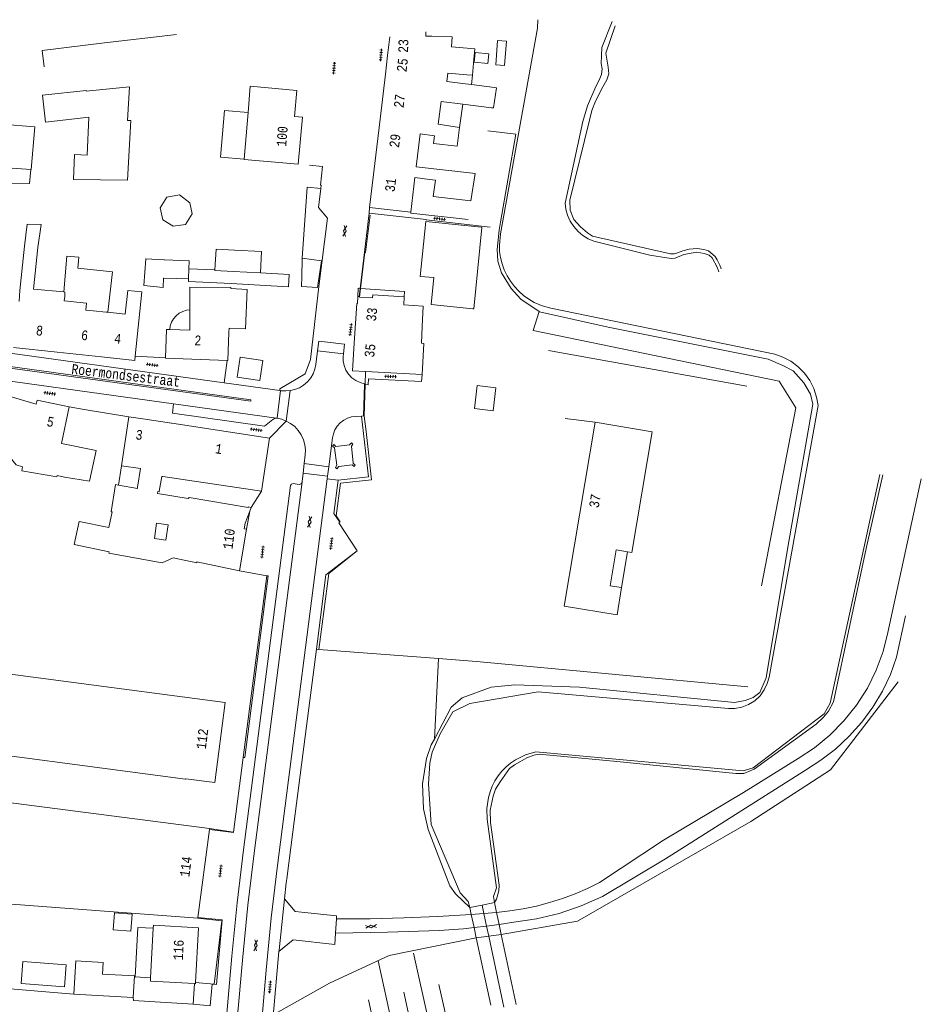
# Model space of a CAD drawing. Header units: metres. Extents: x 196790 to 198335, y 354523 to 356036.
# Tile 89 of 105: x 197951 to 198117, y 355206 to 355387. Entities that reach past the tile are written whole.
import ezdxf

# ---------------------------------------------------------------- set-up
doc = ezdxf.new("R2010")
doc.units = ezdxf.units.M
doc.linetypes.add('DGN Style 2', pattern=[186.027128, 111.616277, -74.410851])
doc.linetypes.add('DGN Style 3', pattern=[260.437979, 186.027128, -74.410851])
for name, color, linetype, lineweight in [('afdak', 252, 'DGN Style 2', 18), ('bij- of bedrijfsgebouw', 252, 'Continuous', 18), ('duiker', 252, 'Continuous', 18), ('functiescheiding', 252, 'Continuous', 18), ('heg of haag', 252, 'Continuous', 18), ('hoofdgebouw', 252, 'Continuous', 18), ('hoofdgebouw maaiveld', 252, 'Continuous', 18), ('huisnummer BAG', 252, 'Continuous', 18), ('kant asfaltverharding', 252, 'Continuous', 18), ('kant klinkerverharding', 252, 'Continuous', 18), ('kant muur (extern)', 252, 'Continuous', 18), ('kant tegelverharding', 252, 'Continuous', 18), ('kant water', 252, 'Continuous', 18), ('kunstwerken', 252, 'Continuous', 18), ('molgoot', 252, 'DGN Style 3', 18), ('overbouw', 252, 'Continuous', 18), ('overige opstallen', 252, 'Continuous', 18), ('raster', 252, 'Continuous', 18), ('schutting', 252, 'Continuous', 18), ('straatnaam', 252, 'Continuous', 18), ('taludlijn', 252, 'Continuous', 18), ('taludsymbool', 252, 'Continuous', 18), ('tuinhuis', 252, 'DGN Style 2', 18), ('verh asfaltsymbool', 2, 'Continuous', 0), ('verh tegelsymbool', 2, 'Continuous', 0), ('vlakafsluiter grijs', 252, 'DGN Style 2', 18), ('vlakafsluiter groen', 252, 'DGN Style 2', 18), ('zwembad', 252, 'DGN Style 2', 18)]:
    doc.layers.add(name, color=color, linetype=linetype, lineweight=lineweight)
doc.styles.add('Style-Courier New', font='cour.ttf')

# ---------------------------------------------------------------- blocks, each defined once
blk = doc.blocks.new('TA')
at = {"layer": 'taludsymbool', "linetype": 'Continuous', "lineweight": 0}
for p, q in [((-0.5, 0), (-0.5, -0.5)), ((-0.25, 0), (-0.25, -1)), ((0, 0), (0, -0.5)), ((0.25, 0), (0.25, -1)), ((0.5, 0), (0.5, -0.5))]:
    blk.add_line(p, q, dxfattribs=at)
blk = doc.blocks.new('S612')
at = {"layer": 'verh asfaltsymbool', "color": 252}
for p, q in [((-0.99, -0.26), (0.01, 0.24)), ((0.01, -0.26), (-0.99, 0.24)), ((0.01, 0.24), (1.01, -0.26)), ((1.01, 0.24), (0.01, -0.26))]:
    blk.add_line(p, q, dxfattribs=at)
blk = doc.blocks.new('S642')
at = {"layer": 'verh tegelsymbool', "color": 252}
for p, q in [((-1.12, 0), (1.12, 0)), ((-0.9, -0.25), (-0.9, 0.25)), ((-0.45, -0.25), (-0.45, 0.25)), ((0, -0.25), (0, 0.25)), ((0.45, -0.25), (0.45, 0.25)), ((0.9, -0.25), (0.9, 0.25))]:
    blk.add_line(p, q, dxfattribs=at)

msp = doc.modelspace()

# ---------------------------------------------------------------- linework, layer by layer
at = {"layer": 'afdak'}
for p, q in [((198038.605, 355378.442), (198038.94, 355382.929)), ((198038.94, 355382.929), (198040.572, 355382.807)), ((198040.572, 355382.807), (198040.238, 355378.32)), ((198040.238, 355378.32), (198038.605, 355378.442)), ((198034.359, 355376.537), (198034.161, 355374.803)), ((198031.983, 355366.946), (198032.552, 355371.225)), ((197953.241, 355359.204), (197953.045, 355356.626)), ((197943.784, 355356.567), (197953.045, 355356.626)), ((197982.298, 355340.967), (197987.058, 355340.774)), ((198000.576, 355337.688), (197990.026, 355338.313)), ((198013.698, 355337.381), (198013.808, 355337.373)), ((197969.914, 355304.819), (197969.373, 355301.257)), ((198061.714, 355282.456), (198062.798, 355289.047)), ((197968.394, 355219.637), (197968.624, 355222.724)), ((197968.624, 355222.724), (197971.876, 355222.482)), ((197971.876, 355222.482), (197971.645, 355219.395)), ((197971.645, 355219.395), (197968.394, 355219.637))]:
    msp.add_line(p, q, dxfattribs=at)
at = {"layer": 'afdak', "flags": 128}
for points in [[(197992.401, 355361.092), (197988.088, 355361.461), (197988.825, 355370.079), (197993.138, 355369.709)], [(197959.303, 355336.742), (197959.898, 355343.318), (197962.091, 355343.099), (197961.915, 355341.081), (197968.275, 355340.429), (197967.393, 355333.001)], [(198000.576, 355337.688), (198000.696, 355339.944), (197995.413, 355340.225)], [(197990.026, 355338.313), (197982.215, 355338.626), (197982.227, 355339.119)], [(198013.3, 355335.93), (198013.377, 355337.402), (198013.698, 355337.381)], [(198013.808, 355337.373), (198021.85, 355336.838), (198021.796, 355335.839)], [(197978.751, 355329.841), (197978.858, 355330.499), (197979.09, 355331.161), (197979.45, 355331.79), (197979.929, 355332.352), (197980.505, 355332.813), (197981.146, 355333.153), (197981.814, 355333.364), (197982.475, 355333.451)], [(197975.747, 355219.913), (197972.922, 355220.068), (197972.423, 355210.992), (197975.249, 355210.837)]]:
    msp.add_lwpolyline(points, dxfattribs=at)
at = {"layer": 'bij- of bedrijfsgebouw'}
for p, q in [((198034.669, 355378.909), (198034.828, 355380.702)), ((198034.828, 355380.702), (198037.318, 355380.481)), ((198037.318, 355380.481), (198037.159, 355378.688)), ((198037.159, 355378.688), (198034.669, 355378.909)), ((198035.952, 355348.608), (198025.778, 355349.661)), ((197987.058, 355340.774), (197987.262, 355344.616)), ((197987.262, 355344.616), (197990.63, 355344.437)), ((197977.74, 355342.641), (197977.81, 355342.638)), ((197977.81, 355342.638), (197982.356, 355342.459)), ((197982.298, 355340.967), (197982.356, 355342.459)), ((197982.227, 355339.119), (197982.298, 355340.967)), ((197990.42, 355340.491), (197995.413, 355340.225)), ((197977.624, 355339.296), (197977.691, 355339.293)), ((197977.691, 355339.293), (197982.227, 355339.119)), ((197961.525, 355213.935), (197961.17, 355207.811)), ((197961.17, 355207.811), (197972.036, 355207.181))]:
    msp.add_line(p, q, dxfattribs=at)
at = {"layer": 'bij- of bedrijfsgebouw', "flags": 128}
for points in [[(197963.445, 355373.617), (197971.386, 355374.391), (197971.028, 355368.231), (197971.611, 355368.197), (197970.978, 355357.28), (197961.087, 355357.392), (197961.281, 355361.96)], [(197963.445, 355373.617), (197963.432, 355373.749), (197955.43, 355372.871), (197955.959, 355367.88), (197963.914, 355368.799)], [(197963.914, 355368.799), (197963.62, 355361.861), (197961.281, 355361.96)], [(198025.778, 355349.661), (198024.768, 355339.602), (198027.25, 355339.361), (198026.75, 355334.436), (198034.436, 355333.655)], [(198034.436, 355333.655), (198034.564, 355333.642), (198036.087, 355348.594), (198035.952, 355348.608)], [(197995.413, 355340.225), (197995.623, 355344.171), (197990.63, 355344.437)], [(197977.74, 355342.641), (197974.37, 355342.824), (197973.999, 355337.928), (197977.563, 355337.545), (197977.624, 355339.296)], [(197990.42, 355340.491), (197987.052, 355340.67), (197987.058, 355340.774)], [(197991.684, 355324.794), (197995.858, 355324.164), (197995.301, 355320.474), (197991.127, 355321.104), (197991.684, 355324.794)], [(197972.036, 355207.181), (197972.267, 355211.16), (197966.442, 355211.497), (197966.567, 355213.643), (197961.525, 355213.935)]]:
    msp.add_lwpolyline(points, dxfattribs=at)
at = {"layer": 'duiker'}
for p, q in [((198036.435, 355222.64), (198036.105, 355224.179)), ((198036.934, 355220.313), (198036.435, 355222.64)), ((198037.327, 355218.477), (198036.934, 355220.313)), ((198039.941, 355206.279), (198037.327, 355218.477)), ((198040.124, 355205.426), (198039.941, 355206.279))]:
    msp.add_line(p, q, dxfattribs=at)
at = {"layer": 'functiescheiding'}
for p, q in [((198005.911, 355325.897), (198010.667, 355325.347)), ((197998.457, 355313.549), (197999.093, 355318.634)), ((198000.165, 355313.038), (198000.902, 355318.616)), ((198003.461, 355305.232), (198007.959, 355304.658))]:
    msp.add_line(p, q, dxfattribs=at)
at = {"layer": 'heg of haag'}
for p, q in [((198003.082, 355342.916), (198004.015, 355355.961)), ((198084.731, 355319.427), (198048.294, 355325.984)), ((198035.104, 355268.877), (198084.891, 355264.239))]:
    msp.add_line(p, q, dxfattribs=at)
at = {"layer": 'hoofdgebouw'}
for p, q in [((197980.031, 355384.011), (197966.806, 355382.456)), ((198019.154, 355383.546), (198018.756, 355380.17)), ((198025.785, 355383.707), (198025.803, 355384.507)), ((198026.855, 355383.679), (198025.785, 355383.707)), ((198018.756, 355380.17), (198018.348, 355376.704)), ((198034.359, 355376.537), (198034.552, 355378.721)), ((198018.348, 355376.704), (198017.377, 355368.473)), ((198029.831, 355376.923), (198029.604, 355375.394)), ((198029.831, 355376.923), (198033.285, 355376.629)), ((198033.285, 355376.629), (198034.359, 355376.537)), ((197993.548, 355374.501), (197993.138, 355369.709)), ((198033.065, 355374.943), (198029.604, 355375.394)), ((198033.065, 355374.943), (198034.161, 355374.803)), ((198034.161, 355374.803), (198038.4, 355374.264)), ((198028.594, 355371.723), (198028.065, 355367.566)), ((198032.552, 355371.225), (198028.594, 355371.723)), ((198037.816, 355370.563), (198032.552, 355371.225)), ((197993.138, 355369.709), (197992.401, 355361.092)), ((198017.377, 355368.473), (198016.418, 355360.331)), ((198031.983, 355366.946), (198028.065, 355367.566)), ((198016.418, 355360.331), (198015.465, 355352.247)), ((197953.241, 355359.204), (197947.199, 355359.672)), ((198034.377, 355358.54), (198023.995, 355359.709)), ((198015.465, 355352.247), (198023.022, 355351.366)), ((197951.227, 355336.988), (197952.088, 355345.131)), ((197954.555, 355344.872), (197953.761, 355337.277)), ((197953.761, 355337.277), (197959.303, 355336.742)), ((197959.303, 355336.742), (197959.523, 355336.721)), ((197959.476, 355335.887), (197959.523, 355336.721)), ((197959.476, 355335.887), (197959.375, 355335.133)), ((198013.3, 355335.93), (198013.521, 355335.923)), ((198021.796, 355335.839), (198021.716, 355334.368)), ((197964.695, 355333.273), (197967.085, 355333.032)), ((197967.393, 355333.001), (197967.085, 355333.032)), ((198025.116, 355330.387), (198024.964, 355327.305)), ((197958.104, 355325.658), (197950.057, 355326.513)), ((197966.213, 355324.797), (197958.104, 355325.658)), ((198025.08, 355321.59), (198014.673, 355322.154)), ((197954.211, 355316.161), (197947.316, 355318.167)), ((197958.902, 355308.939), (197960.293, 355315.647)), ((197971.279, 355313.799), (197969.914, 355304.819)), ((197973.844, 355313.414), (197971.279, 355313.799)), ((197979.055, 355312.631), (197973.844, 355313.414)), ((197979.143, 355312.618), (197979.055, 355312.631)), ((197979.143, 355312.618), (197997.084, 355309.923)), ((197997.084, 355309.923), (197995.615, 355300.155)), ((197959.429, 355302.755), (197958.089, 355303.015)), ((197977.29, 355302.885), (197976.828, 355300.157)), ((197977.29, 355302.885), (197977.515, 355302.851)), ((197995.615, 355300.155), (197977.515, 355302.851)), ((197976.828, 355300.157), (197976.81, 355300.05)), ((197982.122, 355298.846), (197976.526, 355299.724)), ((197993.48, 355296.47), (197993.71, 355297.18)), ((197991.594, 355285.527), (197992.87, 355293.16)), ((197986.083, 355238.239), (197929.755, 355245.503)), ((197983.943, 355221.872), (197986.055, 355238.022)), ((197986.055, 355238.022), (197986.083, 355238.239)), ((197943.895, 355224.745), (197983.933, 355221.794)), ((197983.933, 355221.794), (197983.943, 355221.872)), ((197975.747, 355219.913), (197975.249, 355210.837))]:
    msp.add_line(p, q, dxfattribs=at)
at = {"layer": 'hoofdgebouw', "flags": 128}
for points in [[(198030.511, 355381.763), (198030.625, 355383.578), (198026.855, 355383.679)], [(197966.806, 355382.456), (197955.365, 355381.042), (197955.68, 355378.098)], [(198034.552, 355378.721), (198034.788, 355381.388), (198030.511, 355381.763)], [(197992.401, 355361.092), (197992.397, 355361.04), (198002.357, 355360.189), (198003.112, 355368.834), (198001.69, 355368.967), (198002.12, 355373.726), (197993.548, 355374.501)], [(198038.4, 355374.264), (198038.757, 355374.219), (198038.179, 355370.517), (198037.816, 355370.563)], [(197947.794, 355367.525), (197953.973, 355367.055), (197953.352, 355359.195), (197953.241, 355359.204)], [(198023.995, 355359.709), (198024.744, 355365.783), (198027.394, 355365.385), (198027.199, 355364.019), (198031.52, 355363.517), (198031.983, 355366.946)], [(198034.377, 355358.54), (198034.858, 355358.48), (198034.052, 355353.439), (198027.148, 355354.256), (198027.538, 355357.233), (198026.437, 355357.37)], [(198023.022, 355351.366), (198023.763, 355357.723), (198026.437, 355357.37)], [(197954.555, 355344.872), (197955.156, 355349.108), (197952.587, 355349.164), (197952.088, 355345.131)], [(197951.227, 355336.988), (197951.092, 355335.063), (197951.067, 355335.066)], [(197972.428, 355324.94), (197973.615, 355336.754), (197971.073, 355337.018), (197970.583, 355332.68), (197967.393, 355333.001)], [(197982.475, 355333.451), (197982.481, 355337.604), (197989.981, 355337.585)], [(197992.973, 355337.201), (197992.682, 355329.98), (197989.664, 355330.091), (197989.637, 355329.361)], [(197989.981, 355337.585), (197989.968, 355337.375), (197992.973, 355337.201)], [(197959.375, 355335.133), (197963.507, 355334.669), (197963.371, 355333.411), (197964.695, 355333.273)], [(198012.65, 355327.305), (198013.1, 355334.6), (198013.23, 355334.592), (198013.3, 355335.93)], [(198013.521, 355335.923), (198013.62, 355335.92), (198013.617, 355335.81), (198013.624, 355335.81)], [(198013.624, 355335.81), (198015.991, 355335.685), (198016.019, 355336.224), (198021.796, 355335.839)], [(197978.751, 355329.841), (197982.47, 355329.704), (197982.475, 355333.451)], [(198021.716, 355334.368), (198025.299, 355334.101), (198025.116, 355330.387)], [(197977.962, 355324.663), (197978.153, 355329.863), (197978.751, 355329.841)], [(197989.637, 355329.361), (197989.446, 355324.165), (197989.331, 355324.169)], [(198014.673, 355322.154), (198012.34, 355322.28), (198012.65, 355327.305)], [(198024.964, 355327.305), (198025.388, 355327.282), (198025.08, 355321.59)], [(197972.428, 355324.94), (197972.348, 355324.145), (197966.213, 355324.797)], [(197989.331, 355324.169), (197977.959, 355324.587), (197977.962, 355324.663)], [(197960.293, 355315.647), (197954.403, 355316.868), (197954.211, 355316.161)], [(198061.714, 355282.456), (198060.876, 355277.446), (198051.2, 355279.065), (198056.847, 355312.817)], [(198056.847, 355312.817), (198067.312, 355311.066), (198063.605, 355288.912), (198062.798, 355289.047)], [(197951.756, 355304.636), (197950.589, 355304.992), (197948.928, 355306.996), (197948.271, 355308.998), (197948.638, 355310.103)], [(197958.902, 355308.939), (197965.228, 355307.63), (197964.056, 355301.97), (197959.429, 355302.755)], [(197958.089, 355303.015), (197958.029, 355302.786), (197951.588, 355303.905), (197951.756, 355304.636)], [(197969.914, 355304.819), (197973.375, 355304.293), (197972.861, 355300.913)], [(197968.215, 355296.35), (197968.018, 355296.381), (197968.807, 355301.359), (197969.373, 355301.257)], [(197969.373, 355301.257), (197972.819, 355300.635), (197972.861, 355300.913)], [(197976.526, 355299.724), (197976.583, 355300.086), (197976.81, 355300.05)], [(197993.71, 355297.18), (197993.16, 355297.27), (197993.141, 355297.152), (197982.34, 355298.98), (197982.122, 355298.846)], [(197967.634, 355288.996), (197961.24, 355290.354), (197962.146, 355294.622), (197967.602, 355293.463), (197968.215, 355296.35)], [(197975.949, 355291.493), (197976.353, 355294.3), (197978.458, 355293.997), (197978.053, 355291.19), (197975.949, 355291.493)], [(198062.798, 355289.047), (198060.695, 355289.399), (198059.593, 355282.811), (198061.714, 355282.456)], [(197991.594, 355285.527), (197983.759, 355287.174), (197983.735, 355287.027), (197979.392, 355287.919), (197977.356, 355287.009), (197967.596, 355288.789), (197967.634, 355288.996)], [(197924.614, 355249.731), (197931.081, 355248.9), (197931.724, 355253.905), (197981.685, 355247.282), (197981.698, 355247.371), (197987.035, 355246.679), (197988.919, 355261.332), (197929.519, 355269.206), (197927.611, 355256.336), (197925.495, 355256.584), (197924.614, 355249.731)], [(197975.747, 355219.913), (197975.777, 355220.452), (197984.045, 355220.015), (197983.511, 355209.936)], [(197983.338, 355209.749), (197975.213, 355210.178), (197975.249, 355210.837)], [(197983.511, 355209.936), (197983.501, 355209.74), (197983.338, 355209.749)]]:
    msp.add_lwpolyline(points, dxfattribs=at)
at = {"layer": 'hoofdgebouw maaiveld', "flags": 128}
msp.add_lwpolyline([(197993.48, 355296.47), (197992.63, 355294.29), (197992.43, 355293.26), (197992.87, 355293.16)], dxfattribs=at)
at = {"layer": 'kant asfaltverharding'}
for p, q in [((198006.82, 355359.76), (198004.397, 355359.991)), ((198004.015, 355355.961), (198006.495, 355355.756)), ((198010.874, 355327.122), (198006.146, 355327.702)), ((198007.728, 355302.9), (198003.258, 355303.473)), ((198007.668, 355302.434), (198007.728, 355302.9)), ((198034.117, 355222.465), (198036.435, 355222.64)), ((198036.435, 355222.64), (198038.75, 355222.827)), ((198036.934, 355220.313), (198039.224, 355220.619)), ((198034.632, 355220.055), (198036.934, 355220.313)), ((197986.211, 355205.682), (197983.074, 355205.981))]:
    msp.add_line(p, q, dxfattribs=at)
at = {"layer": 'kant asfaltverharding', "flags": 128}
for points in [[(197995.049, 355195.873), (197996.457, 355212.231), (197997.387, 355221.849), (197998.521, 355231.446), (198007.668, 355302.434)], [(198003.258, 355303.473), (198003.061, 355301.949), (198003.045, 355301.759)], [(198116.744, 355302.407), (198110.627, 355274.221), (198109.743, 355270.743), (198108.481, 355267.319), (198106.846, 355264.01), (198104.857, 355260.876), (198102.545, 355257.972), (198099.952, 355255.346), (198097.128, 355253.034), (198094.13, 355251.062), (198084.105, 355244.834), (198069.424, 355236.109), (198057.686, 355228.325), (198055.472, 355227.23), (198053.196, 355226.244), (198050.868, 355225.372), (198048.496, 355224.618), (198046.089, 355223.985), (198043.656, 355223.474), (198041.206, 355223.088), (198038.75, 355222.827)], [(197990.411, 355194.9), (197992.109, 355214.069), (197993.105, 355224.151), (197994.303, 355234.211), (198002.991, 355301.412), (198003.045, 355301.759)], [(198113.865, 355277.273), (198112.218, 355269.678), (198111.064, 355266.528), (198109.603, 355263.457), (198107.845, 355260.512), (198105.807, 355257.733), (198103.516, 355255.16), (198101.003, 355252.824), (198098.306, 355250.754), (198095.467, 355248.966), (198069.78, 355232.667), (198058.209, 355225.716), (198054.318, 355224.004), (198050.273, 355222.64), (198046.123, 355221.644), (198041.917, 355221.024), (198039.224, 355220.619)], [(198034.117, 355222.465), (198027.937, 355222.081), (198021.75, 355221.812), (198015.56, 355221.659), (198009.368, 355221.623)], [(198009.216, 355219.003), (198018.737, 355219.18), (198028.256, 355219.475), (198032.69, 355219.838), (198034.632, 355220.055)]]:
    msp.add_lwpolyline(points, dxfattribs=at)
at = {"layer": 'kant klinkerverharding'}
for p, q in [((197988.733, 355320.063), (197933.762, 355327.646)), ((198006.146, 355327.702), (198005.911, 355325.897)), ((198010.667, 355325.347), (198010.874, 355327.122)), ((197988.733, 355320.063), (197998.961, 355318.652)), ((197999.093, 355318.634), (197998.961, 355318.652)), ((197963.032, 355315.154), (197960.293, 355315.647)), ((197979.479, 355316.186), (197998.384, 355313.559)), ((197998.384, 355313.559), (197998.457, 355313.549)), ((198003.461, 355305.232), (198003.258, 355303.473)), ((198007.959, 355304.658), (198007.728, 355302.9)), ((198009.703, 355302.189), (198007.668, 355302.434)), ((198009.368, 355221.623), (198009.216, 355219.003))]:
    msp.add_line(p, q, dxfattribs=at)
at = {"layer": 'kant klinkerverharding', "flags": 128}
for points in [[(198003.082, 355342.916), (198006.618, 355342.458), (198005.902, 355337.559), (198002.928, 355337.708), (198003.028, 355339.427)], [(198005.911, 355325.897), (198005.587, 355323.404), (198005.411, 355322.566), (198005.095, 355321.733), (198004.636, 355320.942), (198004.044, 355320.227), (198003.343, 355319.621), (198002.561, 355319.144), (198001.736, 355318.81), (198000.902, 355318.616)], [(198014.493, 355319.719), (198014.497, 355319.892), (198013.705, 355320.093), (198012.922, 355320.452), (198012.194, 355320.971), (198011.568, 355321.634), (198011.084, 355322.405), (198010.763, 355323.24), (198010.612, 355324.088), (198010.615, 355324.905), (198010.667, 355325.347)], [(197979.479, 355316.186), (197937.08, 355322.076), (197932.489, 355323.431)], [(198000.902, 355318.616), (198000.102, 355318.553), (197999.302, 355318.605), (197999.093, 355318.634)], [(198014.493, 355319.719), (198014.361, 355313.969), (198013.953, 355313.947)], [(197979.479, 355316.186), (197979.261, 355314.464), (197996.149, 355312.09), (197997.675, 355313.35), (197998.008, 355313.527), (197998.384, 355313.559)], [(197998.457, 355313.549), (197999.33, 355313.356), (198000.165, 355313.038)], [(198003.461, 355305.232), (198003.643, 355306.812), (198003.679, 355307.722), (198003.573, 355308.66), (198003.316, 355309.594), (198002.908, 355310.486), (198002.362, 355311.301), (198001.702, 355312.01), (198000.959, 355312.592), (198000.165, 355313.038)], [(198007.959, 355304.658), (198008.66, 355309.982), (198008.816, 355310.703), (198009.102, 355311.42), (198009.522, 355312.097), (198010.064, 355312.699), (198010.706, 355313.193), (198011.413, 355313.56), (198012.15, 355313.79), (198012.881, 355313.89), (198013.953, 355313.947)], [(198013.953, 355313.947), (198015.264, 355302.777), (198009.703, 355302.189)], [(197988.388, 355194.476), (197990.17, 355214.8), (197991.127, 355224.563), (197992.287, 355234.304), (198000.944, 355301.174), (198001.113, 355301.467), (198001.441, 355301.554), (198002.544, 355301.403), (198002.865, 355301.482), (198003.045, 355301.759)], [(197999.807, 355225.345), (198001.792, 355223.003), (198009.4, 355222.169), (198009.368, 355221.623)], [(198009.216, 355219.003), (198009.096, 355216.948), (198001.418, 355217.797), (197998.811, 355215.663)]]:
    msp.add_lwpolyline(points, dxfattribs=at)
at = {"layer": 'kant muur (extern)', "flags": 128}
msp.add_lwpolyline([(198025.824, 355350.006), (198025.826, 355350.018), (198015.376, 355351.188)], dxfattribs=at)
at = {"layer": 'kant tegelverharding'}
for p, q in [((198015.376, 355351.188), (198013.698, 355337.381)), ((198035.976, 355348.844), (198025.824, 355350.006)), ((198037.601, 355348.658), (198035.976, 355348.844)), ((198013.698, 355337.381), (198013.521, 355335.923)), ((197977.962, 355324.663), (197972.428, 355324.94)), ((197989.331, 355324.169), (197988.733, 355320.063)), ((198014.493, 355319.719), (198014.614, 355319.716)), ((198014.614, 355319.716), (198015.21, 355319.7)), ((197998.811, 355215.663), (197997.771, 355203.789))]:
    msp.add_line(p, q, dxfattribs=at)
at = {"layer": 'kant tegelverharding', "flags": 128}
for points in [[(198006.82, 355359.76), (198006.456, 355356.345), (198006.563, 355356.339), (198006.495, 355355.756)], [(198006.495, 355355.756), (198006.086, 355352.257), (198007.702, 355350.286), (198006.136, 355337.716), (198004.624, 355324.348), (198003.633, 355321.717), (197998.996, 355318.924), (197998.961, 355318.652)], [(198023.022, 355351.366), (198023.024, 355351.223), (198033.552, 355350.012)], [(198015.21, 355319.7), (198015.27, 355320.79), (198024.98, 355320.32), (198025.08, 355321.59)], [(198009.703, 355302.189), (198008.901, 355296.083), (198009.969, 355294.441), (198009.799, 355294.346), (198013.142, 355289.219), (198007.449, 355284.801), (198005.691, 355271.154)], [(197992.236, 355251.262), (197992.541, 355251.273), (197996.823, 355284.602), (197996.594, 355284.634)], [(198005.691, 355271.154), (198004.3, 355260.351), (198001.376, 355237.644), (198000.264, 355229.008), (198000.167, 355228.255), (197999.807, 355225.345)], [(197990.448, 355237.57), (197990.44, 355237.497), (197986.055, 355238.022)], [(197999.807, 355225.345), (197998.833, 355215.916), (197998.811, 355215.663)], [(197983.943, 355221.872), (197988.415, 355221.457), (197987.349, 355209.576), (197986.537, 355209.651), (197986.211, 355205.682)]]:
    msp.add_lwpolyline(points, dxfattribs=at)
at = {"layer": 'kant water', "flags": 128}
for points in [[(198046.351, 355386.723), (198046.304, 355385.161), (198039.466, 355347.426), (198039.277, 355345.301), (198039.331, 355344.185), (198039.495, 355343.053), (198039.775, 355341.92), (198040.172, 355340.804), (198040.685, 355339.722), (198041.307, 355338.693), (198042.031, 355337.732), (198042.845, 355336.854), (198043.733, 355336.07), (198044.681, 355335.389), (198045.671, 355334.815), (198046.686, 355334.35), (198046.927, 355334.278)], [(198054.586, 355368.026), (198055.461, 355370.89), (198056.998, 355374.478), (198057.558, 355375.487), (198058.04, 355376.672), (198058.166, 355377.716), (198057.989, 355378.653), (198058.07, 355381.611), (198059.996, 355386.41)], [(198054.586, 355368.026), (198051.349, 355353.023), (198051.499, 355351.92), (198051.814, 355350.814), (198052.299, 355349.743), (198052.944, 355348.745), (198053.731, 355347.854), (198054.632, 355347.099), (198055.612, 355346.498), (198056.634, 355346.056), (198066.925, 355343.487)], [(198079.575, 355340.441), (198079.273, 355341.301), (198078.348, 355342.975), (198077.768, 355343.517), (198076.849, 355343.821), (198075.546, 355344.059), (198073.137, 355343.587), (198071.555, 355342.93), (198070.854, 355342.853), (198070.053, 355343.013), (198066.925, 355343.487)], [(198046.927, 355334.278), (198048.729, 355333.735), (198089.849, 355325.319), (198091.329, 355324.79), (198092.763, 355324.026), (198094.097, 355323.032), (198095.277, 355321.832), (198096.259, 355320.465), (198097.011, 355318.981), (198097.52, 355317.438), (198097.789, 355315.89), (198088.783, 355266), (198088.466, 355264.832), (198087.92, 355263.681), (198087.143, 355262.614), (198086.161, 355261.696), (198085.021, 355260.983), (198083.789, 355260.508), (198082.536, 355260.277), (198081.326, 355260.272), (198046.405, 355263.298), (198033.833, 355261.184), (198030.716, 355259.647)], [(198038.361, 355224.636), (198038.196, 355225.728), (198038.726, 355227.348), (198037.063, 355239.94), (198036.979, 355241.9), (198037.267, 355243.95), (198037.564, 355244.976), (198037.964, 355245.984), (198038.466, 355246.956), (198039.065, 355247.879), (198039.752, 355248.738), (198040.517, 355249.52), (198041.347, 355250.218), (198042.227, 355250.822), (198044.083, 355251.741), (198045.969, 355252.279), (198084.048, 355248.804), (198085.867, 355249.344), (198098.889, 355259.307), (198100.025, 355261.248), (198109.112, 355303.204)], [(198030.716, 355259.647), (198028.405, 355255.6), (198026.924, 355252.248), (198026.544, 355250.203), (198026.264, 355246.457)], [(198026.264, 355246.457), (198026.77, 355238.967), (198032.057, 355226.39), (198033.557, 355224.803), (198033.848, 355223.721)]]:
    msp.add_lwpolyline(points, dxfattribs=at)
at = {"layer": 'kunstwerken'}
for p, q in [((198036.105, 355224.179), (198038.361, 355224.636)), ((198038.75, 355222.827), (198038.361, 355224.636)), ((198033.848, 355223.721), (198036.105, 355224.179)), ((198034.117, 355222.465), (198033.848, 355223.721)), ((198034.632, 355220.055), (198034.117, 355222.465)), ((198039.224, 355220.619), (198038.75, 355222.827)), ((198039.618, 355218.785), (198039.224, 355220.619)), ((198035.035, 355218.169), (198034.632, 355220.055)), ((198037.685, 355205.781), (198035.035, 355218.169)), ((198042.198, 355206.774), (198039.618, 355218.785)), ((198042.381, 355205.921), (198042.198, 355206.774))]:
    msp.add_line(p, q, dxfattribs=at)
at = {"layer": 'molgoot', "flags": 128}
msp.add_lwpolyline([(197993.669, 355316.954), (197993.638, 355316.659), (197937.8, 355324.363), (197937.863, 355324.649), (197993.669, 355316.954)], dxfattribs=at)
at = {"layer": 'overbouw'}
msp.add_line((197992.87, 355293.16), (197993.48, 355296.47), dxfattribs=at)
at = {"layer": 'overige opstallen', "flags": 128}
msp.add_lwpolyline([(198009.465, 355304.289), (198009.179, 355304.527), (198009.463, 355304.907), (198009.04, 355308.103), (198008.674, 355308.429), (198008.912, 355308.712), (198009.286, 355308.384), (198011.793, 355308.66), (198012.112, 355309.033), (198012.399, 355308.807), (198012.103, 355308.417), (198012.433, 355305.294), (198012.829, 355304.966), (198012.603, 355304.679), (198012.232, 355304.986), (198009.81, 355304.675), (198009.465, 355304.289)], dxfattribs=at)
at = {"layer": 'raster'}
for p, q in [((198037.152, 355366.347), (198042.288, 355365.681)), ((198003.028, 355339.427), (198003.082, 355342.916)), ((198013.624, 355335.81), (198013.808, 355337.373)), ((198014.614, 355319.716), (198014.673, 355322.154)), ((198051.387, 355313.518), (198056.847, 355312.817)), ((197991.594, 355285.527), (197996.594, 355284.634)), ((197992.236, 355251.262), (197996.594, 355284.634)), ((198028.127, 355269.417), (198006.118, 355271.121)), ((198035.104, 355268.877), (198028.127, 355269.417)), ((197990.448, 355237.57), (197992.236, 355251.262)), ((197986.083, 355238.239), (197990.448, 355237.57)), ((197983.074, 355205.981), (197983.338, 355209.749))]:
    msp.add_line(p, q, dxfattribs=at)
at = {"layer": 'raster', "flags": 128}
for points in [[(198013.808, 355337.373), (198014.59, 355344.025), (198014.715, 355344.002), (198015.538, 355350.841)], [(198014.614, 355319.716), (198014.475, 355313.941), (198014.822, 355311.127)], [(198010.076, 355294.52), (198009.315, 355295.635), (198010.096, 355301.63), (198015.81, 355302.249), (198014.822, 355311.127)], [(198006.118, 355271.121), (198007.969, 355285.042), (198013.147, 355289.192)], [(197983.511, 355209.936), (197986.904, 355209.638), (197988.31, 355221.294), (197983.933, 355221.794)]]:
    msp.add_lwpolyline(points, dxfattribs=at)
at = {"layer": 'schutting'}
for p, q in [((197963.032, 355315.154), (197971.279, 355313.799)), ((197961.17, 355207.811), (197940.64, 355209.517))]:
    msp.add_line(p, q, dxfattribs=at)
at = {"layer": 'schutting', "flags": 128}
msp.add_lwpolyline([(197983.074, 355205.981), (197972.138, 355206.673), (197972.036, 355207.181)], dxfattribs=at)
at = {"layer": 'taludlijn'}
msp.add_line((198039.499, 355349.552), (198042.288, 355365.681), dxfattribs=at)
at = {"layer": 'taludlijn', "flags": 128}
for points in [[(198060.513, 355385.596), (198058.846, 355380.594), (198059.256, 355378.011), (198059.359, 355376.808), (198059.038, 355375.704), (198058.266, 355374.371), (198056.923, 355371.74), (198056.241, 355370.049), (198055.835, 355368.277), (198052.206, 355353.583), (198052.276, 355351.766), (198052.948, 355350.054), (198054.163, 355348.71), (198055.438, 355347.599), (198056.367, 355346.968), (198070.717, 355343.714), (198071.351, 355343.724), (198071.993, 355343.914), (198072.97, 355344.257), (198074.128, 355344.592), (198075.574, 355344.709), (198076.834, 355344.549), (198077.673, 355344.277), (198078.926, 355343.229), (198079.273, 355342.642), (198079.733, 355341.635), (198079.997, 355340.954)], [(198046.571, 355333.142), (198043.194, 355335.412), (198041.44, 355337.382), (198039.694, 355340.24), (198039.016, 355342.375), (198038.856, 355344.55), (198039.245, 355348.086), (198039.499, 355349.552)], [(198085.885, 355262.251), (198087.069, 355263.22), (198088.29, 355265.865), (198092.182, 355289.54), (198096.855, 355316.121), (198096.413, 355317.976), (198095.202, 355320.045), (198093.245, 355322.269), (198091.306, 355323.252), (198088.621, 355324.389), (198059.249, 355330.301), (198046.622, 355333.108), (198046.571, 355333.142)], [(198109.697, 355303.143), (198106.614, 355289.621), (198100.614, 355261.489), (198099.721, 355259.795), (198098.766, 355258.681), (198097.412, 355257.392), (198086.085, 355249.099), (198085.296, 355248.823), (198084.152, 355248.35), (198082.715, 355248.307), (198060.242, 355250.589), (198046.557, 355251.846), (198045.588, 355251.683), (198044.337, 355251.209), (198043.049, 355250.438), (198042.064, 355249.916), (198041.166, 355249.247), (198039.407, 355246.788), (198038.541, 355245.422), (198038.127, 355244.179), (198037.575, 355241.613), (198037.663, 355239.342), (198039.258, 355227.826), (198039.2, 355226.779), (198038.737, 355225.271), (198038.361, 355224.636)], [(198027.343, 355254.638), (198030.455, 355260.479), (198032.475, 355262.227), (198037.759, 355264.15), (198042.094, 355264.63), (198053.97, 355264.153), (198082.445, 355261.391), (198084.404, 355261.731), (198085.885, 355262.251)], [(198033.848, 355223.721), (198031.221, 355226.238), (198030.208, 355227.678), (198026.192, 355238.06), (198025.347, 355241.852), (198025.193, 355246.44), (198025.928, 355251.063), (198026.778, 355253.578), (198027.343, 355254.638)], [(198035.035, 355218.169), (198019.019, 355214.908), (198008.112, 355209.831), (197998.161, 355204.24)]]:
    msp.add_lwpolyline(points, dxfattribs=at)
at = {"layer": 'tuinhuis'}
for p, q in [((197978.223, 355354.132), (197980.533, 355354.554)), ((197980.533, 355354.554), (197982.431, 355353.121)), ((197976.99, 355352.21), (197978.223, 355354.132)), ((197982.431, 355353.121), (197982.898, 355351.091)), ((197977.493, 355349.96), (197976.99, 355352.21)), ((197982.898, 355351.091), (197981.644, 355349.15)), ((197979.376, 355348.787), (197977.493, 355349.96)), ((197981.644, 355349.15), (197979.376, 355348.787))]:
    msp.add_line(p, q, dxfattribs=at)
at = {"layer": 'tuinhuis', "flags": 128}
msp.add_lwpolyline([(198034.696, 355315.322), (198038.134, 355314.926), (198038.622, 355319.157), (198035.184, 355319.554), (198034.696, 355315.322)], dxfattribs=at)
at = {"layer": 'vlakafsluiter grijs'}
for p, q in [((198015.376, 355351.188), (198015.465, 355352.247)), ((197997.084, 355309.923), (198000.165, 355313.038)), ((197993.71, 355297.18), (197995.615, 355300.155))]:
    msp.add_line(p, q, dxfattribs=at)
at = {"layer": 'vlakafsluiter groen'}
for p, q in [((198006.118, 355271.121), (198005.691, 355271.154)), ((198027.343, 355254.638), (198028.127, 355269.417)), ((198039.618, 355218.785), (198053.633, 355221.23)), ((198035.035, 355218.169), (198037.327, 355218.477)), ((198037.327, 355218.477), (198039.618, 355218.785))]:
    msp.add_line(p, q, dxfattribs=at)
at = {"layer": 'vlakafsluiter groen', "flags": 128}
for points in [[(198046.571, 355333.142), (198045.481, 355329.664), (198090.647, 355320.367), (198093.681, 355315.461), (198087.396, 355282.766)], [(198053.633, 355221.23), (198085.433, 355239.486), (198100.066, 355248.974), (198112.498, 355265.158)]]:
    msp.add_lwpolyline(points, dxfattribs=at)
at = {"layer": 'zwembad', "flags": 128}
msp.add_lwpolyline([(197951.791, 355213.791), (197959.72, 355213.198), (197959.419, 355209.184), (197951.49, 355209.777), (197951.791, 355213.791)], dxfattribs=at)

# ---------------------------------------------------------------- block references
at = {"layer": 'taludsymbool', "xscale": 13.26264019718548, "yscale": 13.26264019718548, "zscale": 13.26264019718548, "rotation": 192.3648046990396}
msp.add_blockref('TA', (198023.137, 355201.701), dxfattribs=at)
at = {"layer": 'verh asfaltsymbool'}
for p, rotation in [((198010.886, 355347.92), 82.81812146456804), ((198004.462, 355294.529), 262.6476206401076), ((198015.709, 355220.268), 4.130538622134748), ((197994.544, 355216.75), 84.60853660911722)]:
    msp.add_blockref('S612', p, dxfattribs=dict(at, rotation=rotation))
at = {"layer": 'verh tegelsymbool'}
for p, rotation in [((198017.534, 355380.251), 266.0449623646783), ((198008.922, 355377.834), 265.9266355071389), ((198028.288, 355350.166), 173.4509084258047), ((198011.978, 355329.816), 82.59081596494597), ((197975.543, 355323.344), 172.12907950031), ((198019.3, 355321.225), 357.4780920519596), ((197956.75, 355318.124), 352.0644496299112), ((197994.648, 355311.442), 172.0076860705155), ((198008.429, 355290.562), 262.6476206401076), ((197995.796, 355288.996), 262.6476206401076), ((197988.071, 355230.427), 263.2232171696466), ((197997.154, 355209.129), 265.0650140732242)]:
    msp.add_blockref('S642', p, dxfattribs=dict(at, rotation=rotation))

# ---------------------------------------------------------------- texts
at = {"layer": 'huisnummer BAG', "style": 'Style-Courier New', "width": 0.694444}
for s, rotation, p in [('23', 88.28164, (198022.51, 355380.617)), ('25', 83.16633, (198022.211, 355377.044)), ('27', 83.16633, (198021.673, 355370.442)), ('100', 85.00792, (198000.124, 355363.348)), ('29', 83.16633, (198020.844, 355363.148)), ('31', 83.16633, (198020.04, 355355.026)), ('33', 83.33704, (198016.594, 355331.272)), ('8', 353.91299, (197954.144, 355328.814)), ('6', 353.91299, (197962.424, 355327.95)), ('4', 353.96999, (197968.506, 355327.338)), ('2', 357.76436, (197983.274, 355326.96)), ('35', 83.33704, (198016.269, 355324.629)), ('5', 348.28547, (197956.069, 355312.137)), ('3', 351.48907, (197972.402, 355309.706)), ('1', 351.48907, (197987.007, 355307.146)), ('37', 80.62242, (198057.503, 355296.988)), ('110', 82.87498, (197990.274, 355289.428)), ('112', 82.87498, (197985.378, 355252.701)), ('114', 82.59082, (197982.351, 355229.239)), ('116', 87.02033, (197981.167, 355214.008))]:
    msp.add_text(s, height=1.8, rotation=rotation, dxfattribs=at).set_placement(p)
at = {"layer": 'straatnaam', "style": 'Style-Courier New', "width": 0.694444}
msp.add_text('Roermondsestraat', height=1.8, rotation=353.05259, dxfattribs=at).set_placement((197960.643, 355321.728))

doc.saveas('drawing.dxf')
